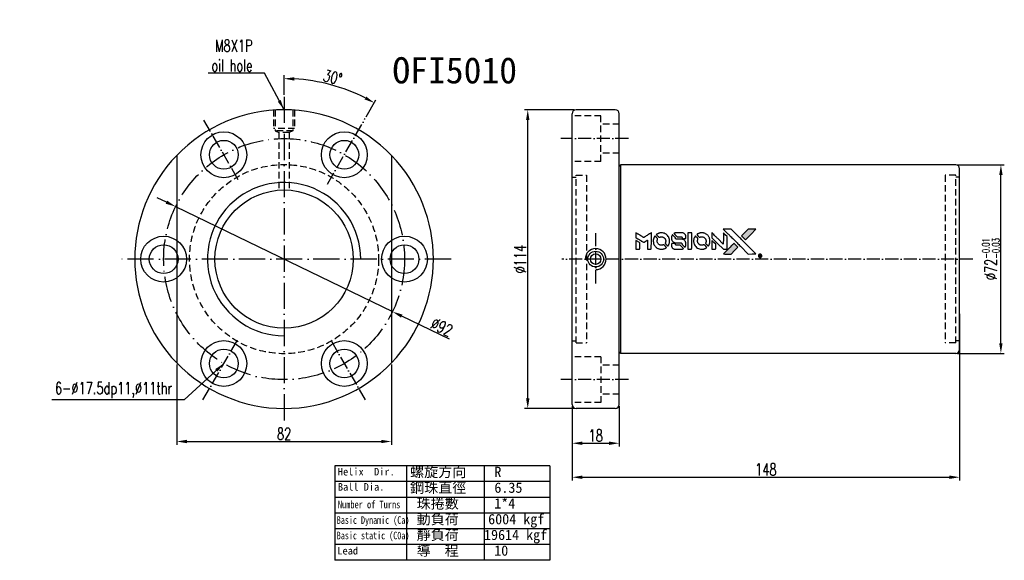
# Model space of a CAD drawing. Extents: x 865 to 1241, y 34 to 240.
import ezdxf

# ---------------------------------------------------------------- set-up
doc = ezdxf.new("R2010")
doc.units = 0
doc.header["$MEASUREMENT"] = 0
doc.linetypes.add('CL-5', pattern=[7.1, 5, -1, 0.1, -1])
doc.linetypes.add('DASHED', pattern=[0.75, 0.5, -0.25])
doc.layers.get('0').update_dxf_attribs({"linetype": 'CONTINUOUS'})
for name, color, linetype in [('CL', 1, 'CL-5'), ('DIM', 4, 'CONTINUOUS'), ('HID', 2, 'DASHED'), ('OUT', 3, 'CONTINUOUS')]:
    doc.layers.add(name, color=color, linetype=linetype)
doc.styles.add('CHN', font='SIMPLEX.shx', dxfattribs={"width": 0.7, "bigfont": 'CHINESET.shx'})
doc.styles.add('T', font='kaiu.ttf')
doc.dimstyles.get("Standard").update_dxf_attribs({"dimscale": 0, "dimtxt": 4, "dimasz": 3, "dimexe": 1, "dimexo": 0.5, "dimgap": 1, "dimtad": 1, "dimdsep": 46, "dimtxsty": 'CHN', "dimcen": 0.09, "dimclrd": 256, "dimclre": 256, "dimclrt": 256, "dimadec": 0, "dimazin": 0, "dimtp": 1, "dimtm": 1, "dimtfac": 0.6, "dimtix": 1, "dimtmove": 2, "dimatfit": 3, "dimfxl": 1, "dimtvp": 0.85, "dimtolj": 1, "dimarcsym": 0})

# ---------------------------------------------------------------- blocks, each defined once
blk = doc.blocks.new('*D5')
at = {"layer": 'DIM', "color": 0, "lineweight": -2, "transparency": 16777216}
for p, q in [((925.1, 108.4), (925.1, 77.73)), ((1007.1, 108.4), (1007.1, 77.73)), ((929, 79.03), (1003.2, 79.03))]:
    blk.add_line(p, q, dxfattribs=at)
at = {"layer": 'DIM', "color": 0, "transparency": 16777216}
for points in [[(929, 79.68), (929, 78.38), (925.1, 79.03)], [(1003.2, 79.68), (1003.2, 78.38), (1007.1, 79.03)]]:
    blk.add_solid(points, dxfattribs=at)
at = {"layer": 'DIM', "color": 0, "transparency": 16777216, "insert": (966.1, 81.95), "char_height": 4.55, "attachment_point": 5, "style": 'CHN'}
blk.add_mtext('\\A1;82', dxfattribs=at)
blk = doc.blocks.new('*D6')
at = {"layer": 'DIM', "color": 0, "lineweight": -2, "transparency": 16777216}
for p, q in [((1076.09, 92.5), (1076.09, 77.07)), ((1094.09, 92.5), (1094.09, 77.07)), ((1079.99, 78.37), (1090.19, 78.37))]:
    blk.add_line(p, q, dxfattribs=at)
at = {"layer": 'DIM', "color": 0, "transparency": 16777216}
for points in [[(1079.99, 79.02), (1079.99, 77.72), (1076.09, 78.37)], [(1090.19, 79.02), (1090.19, 77.72), (1094.09, 78.37)]]:
    blk.add_solid(points, dxfattribs=at)
at = {"layer": 'DIM', "color": 0, "transparency": 16777216, "insert": (1085.09, 81.29), "char_height": 4.55, "attachment_point": 5, "style": 'CHN'}
blk.add_mtext('\\A1;18', dxfattribs=at)
blk = doc.blocks.new('*D7')
at = {"layer": 'DIM', "color": 0, "lineweight": -2, "transparency": 16777216}
for p, q in [((1224.09, 127.82), (1224.09, 64.09)), ((1076.09, 92.5), (1076.09, 64.09)), ((1079.99, 65.39), (1220.19, 65.39))]:
    blk.add_line(p, q, dxfattribs=at)
at = {"layer": 'DIM', "color": 0, "transparency": 16777216}
for points in [[(1079.99, 66.04), (1079.99, 64.74), (1076.09, 65.39)], [(1220.19, 66.04), (1220.19, 64.74), (1224.09, 65.39)]]:
    blk.add_solid(points, dxfattribs=at)
at = {"layer": 'DIM', "color": 0, "transparency": 16777216, "insert": (1150.09, 68.32), "char_height": 4.55, "attachment_point": 5, "style": 'CHN'}
blk.add_mtext('\\A1;148', dxfattribs=at)
blk = doc.blocks.new('*D8')
at = {"layer": 'DIM', "color": 0, "lineweight": -2, "transparency": 16777216}
for p, q in [((1076.94, 205.65), (1057.85, 205.65)), ((1059.15, 95.55), (1059.15, 201.75)), ((1076.94, 91.65), (1057.85, 91.65))]:
    blk.add_line(p, q, dxfattribs=at)
at = {"layer": 'DIM', "color": 0, "transparency": 16777216}
for points in [[(1058.5, 201.75), (1059.8, 201.75), (1059.15, 205.65)], [(1058.5, 95.55), (1059.8, 95.55), (1059.15, 91.65)]]:
    blk.add_solid(points, dxfattribs=at)
at = {"layer": 'DIM', "color": 0, "transparency": 16777216, "insert": (1056.22, 148.65), "char_height": 4.55, "attachment_point": 5, "rotation": 90, "style": 'CHN'}
blk.add_mtext('\\A1;%%C114', dxfattribs=at)
blk = doc.blocks.new('*D9')
at = {"layer": 'DIM', "color": 0, "lineweight": -2, "transparency": 16777216}
for p, q in [((921.18, 170.38), (917.67, 172.08)), ((924.69, 168.69), (1007.5, 128.61)), ((1029.25, 118.08), (1011.01, 126.91))]:
    blk.add_line(p, q, dxfattribs=at)
at = {"layer": 'DIM', "color": 0, "transparency": 16777216}
for points in [[(921.46, 170.97), (920.9, 169.8), (924.69, 168.69)], [(1011.3, 127.49), (1010.73, 126.32), (1007.5, 128.61)]]:
    blk.add_solid(points, dxfattribs=at)
at = {"layer": 'DIM', "color": 0, "transparency": 16777216, "insert": (1026.32, 122.75), "char_height": 4.55, "attachment_point": 5, "rotation": 334.1753, "style": 'CHN'}
blk.add_mtext('\\A1;∅92', dxfattribs=at)
blk = doc.blocks.new('*D10')
at = {"layer": 'DIM', "color": 0, "lineweight": -2, "transparency": 16777216}
for p, q in [((966.1, 211.3), (966.1, 218.84)), ((997.42, 202.9), (1001.2, 209.44))]:
    blk.add_line(p, q, dxfattribs=at)
blk.add_arc((966.1, 148.65), 68.9, 63.2438, 86.7562, dxfattribs=at)
at = {"layer": 'DIM', "color": 0, "transparency": 16777216}
for points in [[(969.98, 216.78), (970.01, 218.08), (966.1, 217.54)], [(997.42, 210.74), (996.81, 209.59), (1000.55, 208.31)]]:
    blk.add_solid(points, dxfattribs=at)
at = {"layer": 'DIM', "color": 0, "transparency": 16777216, "insert": (984.69, 218.02), "char_height": 4.55, "attachment_point": 5, "rotation": 345, "style": 'CHN'}
blk.add_mtext('\\A1;30°', dxfattribs=at)
blk = doc.blocks.new('*D11')
at = {"layer": 'DIM', "color": 0, "lineweight": -2, "transparency": 16777216}
for p, q in [((1223.24, 184.65), (1241.15, 184.65)), ((1239.85, 116.55), (1239.85, 180.75)), ((1223.24, 112.65), (1241.15, 112.65))]:
    blk.add_line(p, q, dxfattribs=at)
at = {"layer": 'DIM', "color": 0, "transparency": 16777216}
for points in [[(1239.2, 180.75), (1240.5, 180.75), (1239.85, 184.65)], [(1239.2, 116.55), (1240.5, 116.55), (1239.85, 112.65)]]:
    blk.add_solid(points, dxfattribs=at)
at = {"layer": 'DIM', "color": 0, "transparency": 16777216, "insert": (1236.02, 148.65), "char_height": 4.55, "attachment_point": 5, "rotation": 90, "style": 'CHN'}
blk.add_mtext('\\A1;%%c72{\\H2.730000;\\S-0.01^ -0.03;}', dxfattribs=at)

msp = doc.modelspace()

# ---------------------------------------------------------------- hatches: boundary and pattern name
at = {"linetype": 'Continuous'}
h = msp.add_hatch(color=256, dxfattribs=at)
h.dxf.hatch_style = 1
h.paths.add_polyline_path([(1146.31444, 160.12684), (1144.83379, 160.12637), (1143.35314, 160.12589), (1142.07755, 158.84119, 0.000287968), (1141.5885, 158.34807, 0.000478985), (1141.17673, 157.93161, 0.000013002), (1140.80424, 157.55413, 0.197177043), (1140.80196, 157.54858, 0.111276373), (1140.80272, 157.54521, 0.001595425), (1141.25396, 157.0893, 0.000505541), (1141.53554, 156.8072), (1142.26913, 156.07372), (1144.29178, 158.10028)])
h.paths.add_polyline_path([(1138.08576, 151.89721), (1139.38189, 153.1934), (1138.6465, 153.92889, 0.000476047), (1138.36396, 154.21093, 0.001506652), (1137.90682, 154.66367, 0.225664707), (1137.90045, 154.66367, 0.001111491), (1137.28159, 154.04704, 0.000351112), (1136.8984, 153.66299, 0.000107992), (1135.27738, 152.03533, 0.0006916), (1134.45817, 151.21014, 0.000077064), (1133.89239, 150.63848, 0.197526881), (1133.88406, 150.61819, 0.296174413), (1133.88976, 150.60941, 0.004194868), (1134.61506, 150.60179, 0.000529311), (1135.33734, 150.60103), (1136.78964, 150.60103)])

# ---------------------------------------------------------------- linework, layer by layer
for points in [[(1100.48878, 157.7536), (1100.48878, 156.8106), (1100.74729, 156.65264, -0.000297), (1100.90538, 156.55591, -0.000037), (1101.25073, 156.34429, -0.000043), (1101.66093, 156.09284, -0.000036), (1102.09811, 155.82476, 0.000044), (1102.52569, 155.56256, 0.000063), (1102.90636, 155.32925, 0.000035), (1103.22796, 155.13223, 0.0009), (1103.31575, 155.07867), (1103.4411, 155.00251), (1103.60703, 155.10447, 0.001175), (1103.70246, 155.16341, 0.000208), (1103.88098, 155.27436, 0.000225), (1104.09013, 155.4046, 0.000203), (1104.30661, 155.53966, -0.000711), (1104.51285, 155.66804, -0.001119), (1104.69038, 155.77765, -0.000263), (1104.84622, 155.87328, -0.04589), (1104.86368, 155.88189, -0.519312), (1104.87903, 155.87158, -0.001914), (1104.88344, 155.61882, -0.003124), (1104.88652, 155.20189, -0.000285), (1104.88711, 154.16349), (1104.88711, 152.43609), (1105.48974, 152.43609, 0.001727), (1105.92166, 152.43759, 0.025279), (1106.07365, 152.44633, 0.073886), (1106.16242, 152.46952, 0.07426), (1106.24045, 152.51749, 0.03264), (1106.26042, 152.53666, 0.01784), (1106.28244, 152.56252, 0.017712), (1106.30301, 152.59051, 0.026854), (1106.31867, 152.61634), (1106.3508, 152.6764), (1106.35457, 155.68927), (1106.35835, 158.70215), (1106.32545, 158.6808, -0.004595), (1106.30199, 158.66589, -0.00016), (1106.21023, 158.60877, -0.000298), (1106.10177, 158.5414, -0.000208), (1105.97941, 158.46556, 0.000986), (1105.62055, 158.24236, 0.00025), (1105.03862, 157.87843, 0.000268), (1104.41818, 157.48952, 0.000436), (1103.89203, 157.15868, -0.002932), (1103.71852, 157.05078, -0.004718), (1103.56927, 156.96111, -0.001113), (1103.43824, 156.88445, -0.227179), (1103.42371, 156.88328, -0.045982), (1103.40905, 156.89051, -0.000145), (1103.23314, 156.99848, -0.000825), (1103.03442, 157.12098, -0.000517), (1102.80219, 157.265, 0.000056), (1102.00586, 157.75988, 0.000289), (1101.56573, 158.03298, 0.000481), (1101.23746, 158.23597, 0.000418), (1100.89293, 158.44816), (1100.48878, 158.6966)], [(1109.88985, 158.66793, 0.024131), (1109.62217, 158.62665, 0.022344), (1109.35264, 158.55899, 0.021883), (1109.08461, 158.46587, 0.020884), (1108.82145, 158.34837, 0.010669), (1108.67199, 158.27, 0.010389), (1108.52467, 158.18464, 0.010913), (1108.39352, 158.101, 0.022227), (1108.29509, 158.02863), (1108.25868, 157.99928), (1108.73201, 157.53409, 0.002452), (1108.91708, 157.35398, 0.003628), (1109.08128, 157.19804, 0.001662), (1109.22249, 157.06673, 0.070159), (1109.25632, 157.0433, 0.047671), (1109.2832, 157.03287, 0.018624), (1109.32194, 157.02348, 0.017921), (1109.36573, 157.0162, 0.018804), (1109.40924, 157.01221, 0.018255), (1109.46859, 157.0112, 0.041312), (1109.51325, 157.01576, 0.037164), (1109.55932, 157.02796, 0.012342), (1109.62481, 157.05245, -0.015101), (1109.783, 157.11059, -0.035998), (1109.90423, 157.14156, -0.033244), (1110.03428, 157.15614, -0.011249), (1110.22482, 157.16047, -0.004059), (1110.37997, 157.15924, -0.019693), (1110.46786, 157.15437, -0.027943), (1110.54025, 157.14338, -0.014411), (1110.62937, 157.12201, -0.033089), (1110.841, 157.04944, -0.033887), (1111.03946, 156.95007, -0.034021), (1111.22195, 156.82522, -0.033942), (1111.38598, 156.67669, -0.02816), (1111.53243, 156.50656, -0.035032), (1111.64754, 156.33255, -0.035269), (1111.73665, 156.14517, -0.029196), (1111.80513, 155.93501, -0.037862), (1111.84939, 155.69307, -0.043657), (1111.85361, 155.45864, -0.043064), (1111.81691, 155.22434, -0.035184), (1111.73907, 154.98277, 0.033699), (1111.70168, 154.86794, 0.052815), (1111.68702, 154.76522, 0.059167), (1111.69478, 154.67069, 0.058972), (1111.72446, 154.58049, 0.059208), (1111.76778, 154.51046, 0.021125), (1111.84493, 154.42152, 0.008691), (1111.98798, 154.27522, 0.000851), (1112.33977, 153.92889, 0.001873), (1112.52049, 153.75291, 0.013884), (1112.60915, 153.67186, 0.022355), (1112.66328, 153.62914, 0.341453), (1112.68562, 153.62991, 0.073011), (1112.7303, 153.67961, 0.004587), (1112.8381, 153.8451, 0.00748), (1112.94404, 154.01663, 0.016837), (1113.01794, 154.15044, 0.028606), (1113.1611, 154.47647, 0.031352), (1113.26112, 154.807, 0.031004), (1113.31984, 155.15075, 0.0268), (1113.33946, 155.51638, 0.026698), (1113.31876, 155.90394, 0.03002), (1113.25682, 156.27194, 0.030357), (1113.15206, 156.62624, 0.028554), (1113.00339, 156.97278, 0.062944), (1112.57481, 157.61554, 0.062206), (1111.99826, 158.13435, 0.062448), (1111.31403, 158.49384, 0.064355), (1110.56918, 158.66862, 0.017377), (1110.42028, 158.67864, 0.008369), (1110.22902, 158.68165, 0.008367), (1110.03797, 158.67826, 0.01757)], [(1114.3641, 157.86564, 0.023289), (1114.26871, 157.71679, 0.026845), (1114.19241, 157.56645, 0.026047), (1114.13088, 157.4049, 0.019751), (1114.07987, 157.22223, 0.013249), (1114.05825, 157.11893, 0.025169), (1114.04728, 157.03471, 0.016532), (1114.04243, 156.92955, 0.002937), (1114.04102, 156.73248, 0.003317), (1114.04196, 156.55684, 0.011808), (1114.04596, 156.44441, 0.01777), (1114.05401, 156.35968, 0.021476), (1114.06778, 156.28099, 0.04325), (1114.17124, 155.9496, 0.045753), (1114.32871, 155.6475, 0.04649), (1114.53581, 155.38331, 0.047672), (1114.78656, 155.16439, 0.025315), (1114.89438, 155.095, 0.015208), (1115.02863, 155.02324, 0.01512), (1115.16895, 154.95886, 0.022488), (1115.29564, 154.9119, 0.027857), (1115.49248, 154.86074, 0.034138), (1115.68085, 154.83604, 0.014286), (1115.96811, 154.82641, 0.00124), (1116.69972, 154.82459, -0.00103), (1117.14846, 154.82367, -0.002552), (1117.47727, 154.82063, -0.001594), (1117.72686, 154.81626, -0.047676), (1117.78937, 154.80898, -0.085307), (1117.8985, 154.7652, -0.097789), (1117.98086, 154.689, -0.085947), (1118.03522, 154.57865, -0.051339), (1118.06201, 154.43442, 0.014634), (1118.06749, 154.38504, 0.015028), (1118.0758, 154.33651, 0.014927), (1118.08552, 154.29493, 0.059415), (1118.09517, 154.27063, 0.070595), (1118.13395, 154.21831, 0.00028), (1118.65088, 153.69502, 0.000111), (1119.18104, 153.15919, 0.200239), (1119.20371, 153.14973, 0.268906), (1119.2182, 153.15813, 0.001866), (1119.29148, 153.28722, 0.007532), (1119.35907, 153.41168, 0.017818), (1119.40465, 153.50681, 0.013256), (1119.44713, 153.61176, 0.011636), (1119.48599, 153.72344, 0.011528), (1119.51999, 153.83798, 0.012303), (1119.54788, 153.95152, 0.0423), (1119.57138, 154.12883, 0.013657), (1119.57665, 154.39397, 0.013857), (1119.56725, 154.66122, 0.037428), (1119.54121, 154.84918, 0.014927), (1119.51024, 154.97446, 0.0122), (1119.46989, 155.10648, 0.012518), (1119.42547, 155.22967, 0.023062), (1119.38231, 155.32705, 0.065961), (1119.14411, 155.67897, 0.06055), (1118.81613, 155.96842, 0.059676), (1118.42347, 156.1743, 0.060497), (1117.9951, 156.28042, 0.025683), (1117.90345, 156.28691, 0.001528), (1117.6257, 156.29142, 0.002124), (1117.27558, 156.29455, 0.001173), (1116.84772, 156.29556, -0.000809), (1116.0982, 156.29677, -0.017164), (1115.87584, 156.30513, -0.063931), (1115.75907, 156.32874, -0.108429), (1115.67407, 156.38007, -0.052941), (1115.62589, 156.43661, -0.063675), (1115.59411, 156.49875, -0.050562), (1115.57437, 156.57784, -0.020337), (1115.56292, 156.68878, 0.009897), (1115.55733, 156.75683, 0.016482), (1115.54961, 156.81382, 0.019019), (1115.54023, 156.85878, 0.06043), (1115.5293, 156.88743, 0.076267), (1115.48094, 156.95273, 0.00054), (1114.99144, 157.43705, 0.000307), (1114.49012, 157.93137, 0.142594), (1114.44995, 157.95303, 0.232419), (1114.43828, 157.9501, 0.022995), (1114.41646, 157.92985, 0.024627), (1114.39107, 157.90132, 0.015407)], [(1115.73002, 158.67387, 0.018538), (1115.63599, 158.66179, 0.010695), (1115.52383, 158.64067, 0.01068), (1115.41208, 158.61464, 0.017678), (1115.31917, 158.58736, 0.013849), (1115.21389, 158.54909, 0.011814), (1115.10509, 158.5031, 0.004513), (1115.00443, 158.45662, 0.290035), (1114.99454, 158.44099, 0.196418), (1114.99792, 158.43272, 0.000124), (1115.17743, 158.24981, 0.001477), (1115.37843, 158.04632, 0.000898), (1115.61715, 157.80694), (1116.23976, 157.18481), (1117.01893, 157.18075, -0.001471), (1117.60797, 157.17594, -0.028714), (1117.78931, 157.16349, -0.097073), (1117.89071, 157.12995, -0.084199), (1117.97783, 157.05935, -0.042698), (1118.01924, 157.00333, -0.053912), (1118.04687, 156.94515, -0.051004), (1118.06242, 156.87983, -0.032967), (1118.06754, 156.8022, 0.00807), (1118.06818, 156.76242, 0.003023), (1118.07032, 156.70667, 0.002994), (1118.07338, 156.64596, 0.003629), (1118.07701, 156.58907), (1118.08647, 156.45576), (1118.68336, 156.45576, 0.001618), (1118.96776, 156.45668, 0.005206), (1119.15699, 156.45988, 0.00535), (1119.28878, 156.46489, 0.060675), (1119.3401, 156.47369, 0.048484), (1119.36854, 156.48531, 0.02389), (1119.40221, 156.50516, 0.022812), (1119.43667, 156.53008, 0.02462), (1119.4678, 156.55743, 0.061781), (1119.52818, 156.63251, 0.080179), (1119.56202, 156.71394, 0.048561), (1119.57803, 156.83027, 0.010021), (1119.58211, 157.03732, 0.016602), (1119.57278, 157.31538, 0.031409), (1119.54383, 157.53767, 0.036474), (1119.49135, 157.73087, 0.03439), (1119.41054, 157.91838, 0.065928), (1119.20506, 158.21405, 0.069066), (1118.93257, 158.44073, 0.065697), (1118.59631, 158.59282, 0.051559), (1118.20301, 158.66867, 0.020904), (1117.99254, 158.6783, 0.000451), (1116.96187, 158.68139, 0.000419), (1115.92585, 158.6827, 0.022759)], [(1120.29944, 155.56371), (1120.30312, 152.44338), (1120.91522, 152.44338), (1121.52733, 152.44338), (1121.59973, 152.4805, 0.071429), (1121.66036, 152.52345, 0.054799), (1121.71286, 152.58548, 0.053585), (1121.75172, 152.6591, 0.060698), (1121.77205, 152.73628, 0.033975), (1121.78082, 152.86457, 0.000112), (1121.78105, 154.45119, 0.000726), (1121.77867, 156.00439, 0.001084), (1121.77167, 157.36237), (1121.762, 158.68405), (1121.02888, 158.68405), (1120.29577, 158.68405)], [(1125.27746, 158.66733, 0.023681), (1125.01839, 158.62781, 0.022402), (1124.75929, 158.56343, 0.021929), (1124.50158, 158.47452, 0.020503), (1124.24668, 158.36159, 0.013745), (1124.10182, 158.28516, 0.009767), (1123.94361, 158.19192, 0.009658), (1123.79956, 158.0993, 0.027804), (1123.70477, 158.02779), (1123.66931, 157.99781), (1124.12713, 157.53956, 0.002053), (1124.34881, 157.31948, 0.006738), (1124.49776, 157.17672, 0.007826), (1124.60319, 157.0814, 0.063909), (1124.65698, 157.04525, 0.061532), (1124.73895, 157.01614, 0.068674), (1124.8225, 157.00935, 0.052072), (1124.92217, 157.02544, 0.019648), (1125.0571, 157.06767, -0.018366), (1125.22209, 157.11978, -0.0288), (1125.36749, 157.15102, -0.029061), (1125.51455, 157.16517, -0.019155), (1125.68452, 157.16508, -0.053809), (1126.05117, 157.11105, -0.058833), (1126.38628, 156.98055, -0.058566), (1126.68303, 156.77496, -0.052525), (1126.93637, 156.49916, -0.044733), (1127.07941, 156.26512, -0.040573), (1127.18404, 156.00171, -0.041123), (1127.24357, 155.7288, -0.04951), (1127.25241, 155.46652, -0.017369), (1127.24007, 155.34362, -0.024255), (1127.21995, 155.23503, -0.023787), (1127.18905, 155.1273, -0.015798), (1127.14394, 155.00689, 0.010631), (1127.11448, 154.93068, 0.033653), (1127.09936, 154.87813, 0.037806), (1127.09234, 154.82737, 0.016307), (1127.09034, 154.75905, 0.068179), (1127.10893, 154.62667, 0.095747), (1127.16247, 154.52038, 0.033418), (1127.28786, 154.37866, 0.002133), (1127.68345, 153.9909, 0.001452), (1127.90746, 153.77445, 0.012393), (1128.01052, 153.68025, 0.020479), (1128.07209, 153.63099, 0.344362), (1128.09651, 153.63171, 0.074287), (1128.14502, 153.68594, 0.005454), (1128.25319, 153.8545, 0.008391), (1128.3603, 154.03202, 0.017097), (1128.4372, 154.17554, 0.027375), (1128.56347, 154.47174, 0.02835), (1128.65495, 154.77657, 0.027723), (1128.71291, 155.09608, 0.023913), (1128.73887, 155.43628, 0.027047), (1128.72838, 155.84449, 0.031685), (1128.67313, 156.22782, 0.032425), (1128.57145, 156.59335, 0.031013), (1128.42213, 156.94833, 0.037914), (1128.17257, 157.36851, 0.040153), (1127.86667, 157.73764, 0.039834), (1127.50332, 158.05561, 0.036173), (1127.08266, 158.32344, 0.040752), (1126.67013, 158.5043, 0.035885), (1126.21586, 158.62514, 0.035491), (1125.74362, 158.68079, 0.037615)], [(1129.47116, 157.76745), (1129.47116, 156.81973), (1131.66669, 154.62806), (1133.86221, 152.4364), (1134.4739, 152.43989, 0.0008), (1134.86712, 152.44276, 0.010795), (1135.01093, 152.44715, 0.030495), (1135.09009, 152.45613, 0.080372), (1135.14384, 152.47481, 0.03816), (1135.1961, 152.50839, 0.041799), (1135.24095, 152.5486, 0.042486), (1135.27788, 152.59508, 0.042078), (1135.30655, 152.64727, 0.099276), (1135.32323, 152.72175, 0.003302), (1135.32806, 153.02636, 0.002586), (1135.33022, 153.55946, 0.000204), (1135.32808, 154.97751), (1135.32371, 157.2495), (1134.59296, 157.9777), (1133.86221, 158.7059), (1133.85493, 156.5228), (1133.84765, 154.3397), (1131.69946, 156.49885, 0.000253), (1130.87297, 157.32871, 0.000412), (1130.17053, 158.03214, 0.000041), (1129.54139, 158.66104, 0.041338), (1129.51121, 158.68658), (1129.47116, 158.71517)], [(1135.62526, 158.34544, -0.000056), (1136.51147, 157.45754, -0.000021), (1137.75423, 156.21202, -0.000021), (1139.10789, 154.85513, -0.000025), (1140.37682, 153.58294), (1143.35091, 150.60089), (1144.82479, 150.6046), (1146.29867, 150.60831), (1144.31128, 152.6092, 0.000274), (1143.35563, 153.57029, 0.000123), (1142.09862, 154.83246, 0.000121), (1140.76942, 156.1658, 0.000165), (1139.5696, 157.36799), (1136.81529, 160.12589), (1135.33155, 160.12589), (1133.84781, 160.12589)], [(1142.07755, 158.84119, 0.000288), (1141.58844, 158.34802, 0.000479), (1141.17667, 157.93155, 0.000013), (1140.80424, 157.55413, 0.197177), (1140.80196, 157.54858, 0.197497), (1140.80423, 157.54306, 0.00004), (1141.01745, 157.32754, 0.000836), (1141.25427, 157.089, 0.000505), (1141.53555, 156.80719), (1142.26913, 156.07372), (1144.29178, 158.10028), (1146.31444, 160.12684), (1144.83379, 160.12637), (1143.35314, 160.12589)], [(1100.48878, 154.09639), (1100.48878, 152.43609), (1101.09335, 152.43609, 0.000842), (1101.47831, 152.43674, 0.010591), (1101.62369, 152.44031, 0.028995), (1101.70521, 152.4488, 0.069543), (1101.76312, 152.46675, 0.051063), (1101.81654, 152.49887, 0.039932), (1101.86729, 152.54368, 0.039414), (1101.91099, 152.59674, 0.045845), (1101.94336, 152.65349, 0.094811), (1101.9574, 152.71141, 0.007124), (1101.96301, 152.87393, 0.004713), (1101.96602, 153.15243, 0.000534), (1101.96622, 153.78264), (1101.96541, 154.85976), (1101.8133, 154.95385, 0.000828), (1101.3698, 155.22718, 0.000879), (1100.93411, 155.49364, 0.000048), (1100.50803, 155.75315, 0.137596), (1100.49541, 155.75669, 0.413028), (1100.49268, 155.75397, 0.000016), (1100.49073, 155.26898, 0.000623), (1100.48926, 154.73303, 0.000374)], [(1107.68854, 157.39854, 0.064158), (1107.30226, 156.67488, 0.06356), (1107.11048, 155.87463, 0.064004), (1107.12649, 155.05702, 0.066747), (1107.34984, 154.28232, 0.04321), (1107.61478, 153.79776, 0.044737), (1107.95638, 153.37199, 0.044901), (1108.36699, 153.01511, 0.044184), (1108.83685, 152.73509, 0.026293), (1109.19405, 152.58551, 0.033344), (1109.53801, 152.4876, 0.033227), (1109.89292, 152.43605, 0.025815), (1110.28308, 152.42583, 0.023119), (1110.65629, 152.45263, 0.031044), (1110.98979, 152.5133, 0.031337), (1111.31075, 152.61424, 0.024258), (1111.64611, 152.76233, 0.015622), (1111.76354, 152.82581, 0.008495), (1111.90389, 152.91068, 0.008415), (1112.03763, 152.99785, 0.020814), (1112.13176, 153.06736), (1112.1745, 153.10176), (1111.72579, 153.55499, 0.002843), (1111.38917, 153.89114, 0.033917), (1111.24987, 154.01117, 0.087906), (1111.14587, 154.06375, 0.073302), (1111.0232, 154.08183, 0.022047), (1110.96341, 154.07919, 0.026465), (1110.90767, 154.07127, 0.022233), (1110.84583, 154.05624, 0.009985), (1110.76601, 154.03129, -0.039011), (1110.47662, 153.95898, -0.044398), (1110.19187, 153.93667, -0.045096), (1109.91155, 153.965, -0.04265), (1109.63535, 154.04325, -0.071154), (1109.24567, 154.25786, -0.068827), (1108.92674, 154.57521, -0.068713), (1108.7055, 154.96774, -0.070507), (1108.60139, 155.40209, -0.028605), (1108.59445, 155.58809, -0.031418), (1108.60936, 155.76786, -0.031044), (1108.64694, 155.94623, -0.02668), (1108.70781, 156.12807, 0.038913), (1108.7409, 156.23557, 0.043732), (1108.75528, 156.34276, 0.047754), (1108.75043, 156.44094, 0.075756), (1108.72591, 156.5213, 0.07294), (1108.69793, 156.56282, 0.003456), (1108.58354, 156.68673, 0.005023), (1108.4336, 156.84372, 0.002422), (1108.23853, 157.04196, 0.000819), (1108.06181, 157.21924, 0.001349), (1107.91176, 157.36847, 0.0001), (1107.77671, 157.502, 0.205335), (1107.7713, 157.50413, 0.219821), (1107.76652, 157.50175, 0.002494), (1107.74377, 157.47302, 0.007089), (1107.71784, 157.43894, 0.004494)], [(1114.2809, 154.63593, 0.065483), (1114.20932, 154.60032, 0.053271), (1114.14368, 154.54517, 0.052018), (1114.08972, 154.47587, 0.0556), (1114.05263, 154.39841, 0.036839), (1114.03912, 154.34801, 0.026922), (1114.03135, 154.29055, 0.016905), (1114.02763, 154.21094, 0.004317), (1114.02707, 154.08183, 0.016369), (1114.03706, 153.81253, 0.029936), (1114.06547, 153.59466, 0.03418), (1114.11613, 153.40255, 0.031327), (1114.19367, 153.21326, 0.046935), (1114.33418, 152.98162, 0.054053), (1114.50973, 152.79206, 0.053701), (1114.72286, 152.64359, 0.045364), (1114.97495, 152.53388, 0.032479), (1115.19818, 152.47572, 0.03386), (1115.42398, 152.44797, 0.013578), (1115.77911, 152.43823, 0.001155), (1116.69179, 152.44011, 0.000413), (1117.47556, 152.44418, 0.005008), (1117.77642, 152.449, 0.013199), (1117.94698, 152.45795, 0.033956), (1118.06903, 152.47599, 0.013909), (1118.19534, 152.50722, 0.010864), (1118.33066, 152.5479, 0.010938), (1118.45417, 152.59097, 0.028702), (1118.54005, 152.62879), (1118.60474, 152.66184), (1117.97568, 153.29973), (1117.34662, 153.93762), (1116.61114, 153.93699, -0.001504), (1116.29642, 153.93766, -0.00328), (1116.05511, 153.94049, -0.001901), (1115.8667, 153.94464, -0.061333), (1115.82141, 153.95142, -0.063621), (1115.75768, 153.97821, -0.048633), (1115.69617, 154.02233, -0.046769), (1115.64194, 154.07962, -0.047961), (1115.59982, 154.14554, -0.02678), (1115.57488, 154.2015, -0.050957), (1115.56204, 154.24904, -0.029398), (1115.55543, 154.31292, -0.00401), (1115.55054, 154.44711), (1115.54436, 154.66439), (1114.95268, 154.66391, 0.001061), (1114.59904, 154.66288, 0.009147), (1114.44127, 154.65919, 0.020721), (1114.3477, 154.6514, 0.051619)], [(1123.08733, 157.39334, 0.018008), (1122.99915, 157.25849, 0.009842), (1122.90038, 157.08733, 0.009807), (1122.807, 156.90974, 0.015716), (1122.73514, 156.75432, 0.048467), (1122.5595, 156.19595, 0.045841), (1122.4903, 155.60358, 0.046006), (1122.53025, 155.01063, 0.049638), (1122.67829, 154.45056, 0.064819), (1123.06396, 153.72237, 0.06695), (1123.61965, 153.12614, 0.066691), (1124.31522, 152.69615, 0.063505), (1125.11102, 152.45549, 0.03135), (1125.31464, 152.43421, 0.010439), (1125.61452, 152.42803, 0.010391), (1125.91378, 152.43434, 0.032408), (1126.11407, 152.45578, 0.015696), (1126.34982, 152.50426, 0.018095), (1126.57101, 152.56557, 0.018551), (1126.78221, 152.64116, 0.018352), (1126.988, 152.73244, 0.015568), (1127.12391, 152.80412, 0.009832), (1127.27807, 152.89571, 0.009795), (1127.42223, 152.98921, 0.023727), (1127.52381, 153.06523), (1127.56445, 153.09876), (1127.11602, 153.55386, 0.001528), (1126.86162, 153.81047, 0.010022), (1126.7311, 153.93618, 0.019586), (1126.64681, 154.00824, 0.061865), (1126.58337, 154.04668, 0.055054), (1126.48727, 154.07758, 0.061607), (1126.39037, 154.08516, 0.048725), (1126.27726, 154.06894, 0.020221), (1126.12872, 154.0262, -0.017722), (1125.96916, 153.97942, -0.02685), (1125.82732, 153.95124, -0.02759), (1125.68618, 153.9389, -0.020233), (1125.52899, 153.94023, -0.04793), (1125.22874, 153.98397, -0.048386), (1124.94332, 154.08402, -0.047866), (1124.67972, 154.23829, -0.044964), (1124.4442, 154.44279, -0.04333), (1124.24679, 154.68725, -0.050921), (1124.10648, 154.94973, -0.051473), (1124.02317, 155.23266, -0.0459), (1123.99509, 155.5379, -0.019014), (1124.00072, 155.68566, -0.024114), (1124.01764, 155.82117, -0.025081), (1124.04678, 155.94988, -0.023892), (1124.08905, 156.07718, 0.008624), (1124.12574, 156.17737, 0.026486), (1124.14577, 156.24678, 0.035074), (1124.15525, 156.30639, 0.02756), (1124.15739, 156.37181, 0.087163), (1124.13651, 156.4767, 0.073291), (1124.08047, 156.57536, 0.028074), (1123.95751, 156.71582, 0.002594), (1123.63225, 157.04435), (1123.16837, 157.50805)], [(1129.47116, 154.08865), (1129.47116, 152.43519), (1130.08766, 152.43928), (1130.70415, 152.44338), (1130.77542, 152.48745, 0.03146), (1130.80797, 152.51053, 0.026444), (1130.83941, 152.53881, 0.026444), (1130.86769, 152.57025, 0.031457), (1130.89077, 152.60281), (1130.93484, 152.67408), (1130.93895, 153.49277), (1130.94305, 154.31146), (1130.21863, 155.02679, 0.000745), (1129.94005, 155.30107, 0.001228), (1129.70363, 155.532, 0.000087), (1129.49072, 155.73886, 0.195134), (1129.48269, 155.74212, 0.412117), (1129.47795, 155.73742, 0.000048), (1129.47455, 155.25642, 0.00109), (1129.47199, 154.72268, 0.000653)], [(1136.89853, 153.66311, 0.000108), (1135.27738, 152.03533, 0.000692), (1134.45769, 151.20966, 0.000077), (1133.89239, 150.63848, 0.197527), (1133.88406, 150.61819, 0.410182), (1133.89354, 150.60858, 0.000493), (1134.19586, 150.60471, 0.002424), (1134.61499, 150.60179, 0.000529), (1135.33685, 150.60103), (1136.78964, 150.60103), (1138.08576, 151.89721), (1139.38189, 153.1934), (1138.6465, 153.92889, 0.000476), (1138.36399, 154.21091, 0.000789), (1138.12494, 154.44834, 0.000035), (1137.90886, 154.66224, 0.19758), (1137.90363, 154.66439, 0.198396), (1137.8984, 154.66223, 0.000019), (1137.6053, 154.37026, 0.000582), (1137.28159, 154.04704, 0.000351)], [(1147.72352, 150.5494, 0.082374), (1147.53339, 150.46279, 0.083404), (1147.38234, 150.31974, 0.082663), (1147.28534, 150.13398, 0.07897), (1147.25172, 149.9238, 0.084941), (1147.2917, 149.68867, 0.08953), (1147.40739, 149.48498, 0.090743), (1147.58543, 149.33662, 0.090193), (1147.80484, 149.26052, 0.10067), (1148.05349, 149.27215, 0.099454), (1148.27905, 149.3799, 0.097736), (1148.4484, 149.56837, 0.09365), (1148.53667, 149.80986, 0.07584), (1148.53895, 149.99531, 0.068415), (1148.48666, 150.18011, 0.068328), (1148.38635, 150.34416, 0.075277), (1148.24836, 150.46898, 0.059367), (1148.13182, 150.52765, 0.048986), (1147.99693, 150.56209, 0.048519), (1147.8565, 150.56983, 0.055347)], [(1147.63248, 149.90924), (1147.63248, 149.53786), (1147.67568, 149.53786), (1147.71888, 149.53786), (1147.72301, 149.69442), (1147.72715, 149.85098), (1147.81802, 149.85531), (1147.90889, 149.85965), (1147.97224, 149.76065, -0.003356), (1147.999, 149.71821, -0.002757), (1148.02702, 149.67255, -0.002784), (1148.05229, 149.63031, -0.007382), (1148.06974, 149.59975, 0.019487), (1148.09126, 149.56412, 0.098302), (1148.1075, 149.54764, 0.116932), (1148.12741, 149.54005, 0.032798), (1148.16085, 149.53786), (1148.21781, 149.53786), (1148.17764, 149.60704, 0.005748), (1148.15786, 149.6402, 0.002522), (1148.13094, 149.6837, 0.002495), (1148.10191, 149.72958, 0.00334), (1148.0751, 149.77088), (1148.01273, 149.86555), (1148.06353, 149.8917, 0.066516), (1148.11299, 149.92614, 0.085926), (1148.14678, 149.96983, 0.082934), (1148.16468, 150.0236, 0.05747), (1148.16731, 150.08776, 0.023576), (1148.16271, 150.1256, 0.043538), (1148.1549, 150.15556, 0.050891), (1148.1431, 150.18039, 0.049897), (1148.12645, 150.20251, 0.067884), (1148.07806, 150.24247, 0.077412), (1148.02278, 150.26586, 0.049266), (1147.94461, 150.27746, 0.012208), (1147.815, 150.28062), (1147.63248, 150.28062)], [(1148.03103, 150.16305, -0.120545), (1148.05837, 150.12813, -0.09136), (1148.07009, 150.08072, -0.087576), (1148.06429, 150.03042, -0.098026), (1148.04158, 149.98731, -0.079907), (1148.02034, 149.96827, -0.087697), (1147.99486, 149.95759, -0.041371), (1147.95387, 149.95186, -0.005557), (1147.86681, 149.94792), (1147.71987, 149.94292), (1147.71987, 150.06808), (1147.71987, 150.19324), (1147.85626, 150.19324, -0.007471), (1147.93181, 150.19211, -0.035301), (1147.97489, 150.18777, -0.060486), (1148.00473, 150.1788, -0.063546)]]:
    msp.add_lwpolyline(points, format="xyb", close=True)
at = {"layer": 'CL', "color": 7, "ltscale": 2}
for p, q in [((966.09769, 210.6472), (966.09769, 86.6472)), ((1029.86435, 148.6472), (904.09769, 148.6472))]:
    msp.add_line(p, q, dxfattribs=at)
at = {"layer": 'CL', "color": 7}
for p, q in [((948.60625, 178.94326), (935.09769, 202.34077)), ((982.64299, 177.30449), (997.09769, 202.34077)), ((1097.59264, 194.6472), (1071.79391, 194.6472)), ((1085.09263, 139.40093), (1085.09263, 159.38054)), ((1229.09263, 148.6472), (1072.1171, 148.6472)), ((935.09769, 94.95362), (948.64744, 118.42247)), ((984.14472, 117.38884), (997.09769, 94.95362)), ((1097.59264, 102.6472), (1071.79391, 102.6472))]:
    msp.add_line(p, q, dxfattribs=at)
at = {"layer": 'CL', "color": 7, "ltscale": 2}
msp.add_circle((966.09769, 148.6472), 46, dxfattribs=at)
at = {"layer": 'DIM', "color": 7}
for p, q in [((1067.58487, 69.71606), (985.45147, 69.71606)), ((985.45147, 69.71606), (985.45147, 33.68732)), ((1012.82927, 69.71606), (1012.82927, 33.68732)), ((1042.45707, 69.71606), (1042.45707, 33.68732)), ((1067.58487, 69.71606), (1067.58487, 33.68732)), ((1067.58487, 63.71127), (985.45147, 63.71127)), ((1067.58487, 57.70648), (985.45147, 57.70648)), ((1067.58487, 51.70168), (985.45147, 51.70168)), ((1067.58487, 45.69689), (985.45147, 45.69689)), ((1067.58487, 39.69209), (985.45147, 39.69209)), ((1067.58487, 33.68732), (985.45147, 33.68732))]:
    msp.add_line(p, q, dxfattribs=at)
at = {"layer": 'DIM', "color": 7, "ltscale": 10}
for centre, radius in [((920.09769, 148.6472), 8.75), ((1012.09769, 148.6472), 8.75), ((920.09769, 148.6472), 5.5), ((1012.09769, 148.6472), 5.5)]:
    msp.add_circle(centre, radius, dxfattribs=at)
for radius, start, end in [(57, 135.9965741, 224.0034316), (57, 315.9965798, 44.0034373), (29.25, 0.0000086, 270.0000172)]:
    msp.add_arc((966.09769, 148.6472), radius, start, end, dxfattribs=at)
at = {"layer": 'DIM', "color": 7}
msp.add_arc((1085.09263, 148.6472), 4, 270, 180, dxfattribs=at)
at = {"layer": 'HID', "color": 7, "ltscale": 5}
for p, q in [((962.09769, 205.6472), (962.09769, 198.4472)), ((962.69769, 205.6472), (962.69769, 197.6472)), ((969.49769, 205.6472), (969.49769, 197.6472)), ((970.09769, 205.6472), (970.09769, 198.4472)), ((1087.09263, 203.3972), (1076.09263, 203.3972)), ((1087.09263, 185.8972), (1087.09263, 203.3972)), ((1094.09263, 200.1472), (1087.09263, 200.1472)), ((970.09769, 198.4472), (962.09769, 198.4472)), ((969.49769, 197.6472), (962.69769, 197.6472)), ((962.69769, 197.6472), (964.09769, 196.9472)), ((968.09769, 196.9472), (964.09769, 196.9472)), ((964.09769, 196.9472), (964.09769, 175.41258)), ((969.49769, 197.6472), (968.09769, 196.9472)), ((968.09769, 196.9472), (968.09769, 175.41258)), ((1094.09263, 189.1472), (1087.09263, 189.1472)), ((1087.09263, 185.8972), (1076.09263, 185.8972)), ((1077.59263, 116.6472), (1077.59263, 180.6472)), ((1077.59263, 180.6472), (1081.59263, 180.6472)), ((1081.59263, 180.6472), (1081.59263, 116.6472)), ((1222.59263, 180.6472), (1218.59263, 180.6472)), ((1218.59263, 180.6472), (1218.59263, 116.6472)), ((1222.59263, 116.6472), (1222.59263, 180.6472)), ((1076.09263, 179.8972), (1077.59263, 179.8972)), ((1224.09263, 179.8972), (1222.59263, 179.8972)), ((1076.09263, 117.3972), (1077.59263, 117.3972)), ((1077.59263, 116.6472), (1081.59263, 116.6472)), ((1222.59263, 116.6472), (1218.59263, 116.6472)), ((1224.09263, 117.3972), (1222.59263, 117.3972)), ((1087.09263, 111.3972), (1076.09263, 111.3972)), ((1087.09263, 111.3972), (1087.09263, 93.8972)), ((1094.09263, 108.1472), (1087.09263, 108.1472)), ((1094.09263, 97.1472), (1087.09263, 97.1472)), ((1087.09263, 93.8972), (1076.09263, 93.8972))]:
    msp.add_line(p, q, dxfattribs=at)
msp.add_circle((966.09769, 148.6472), 36.1, dxfattribs=at)
at = {"layer": 'OUT', "color": 7, "ltscale": 5}
for p, q in [((1076.09263, 93.1472), (1076.09263, 204.1472)), ((1092.59263, 205.6472), (1077.59263, 205.6472)), ((1094.09263, 93.1472), (1094.09263, 204.1472)), ((1222.59263, 184.6472), (1094.59263, 184.6472)), ((1224.09263, 114.1472), (1224.09263, 183.1472)), ((1222.59263, 112.6472), (1094.59263, 112.6472)), ((1092.59263, 91.6472), (1077.59263, 91.6472))]:
    msp.add_line(p, q, dxfattribs=at)
at = {"layer": 'OUT', "color": 7, "ltscale": 10}
for p, q in [((925.09769, 188.24518), (925.09769, 109.04922)), ((1007.09769, 188.24518), (1007.09769, 109.04922))]:
    msp.add_line(p, q, dxfattribs=at)
at = {"layer": 'OUT', "color": 7}
msp.add_line((1094.59263, 184.6472), (1094.59263, 112.6472), dxfattribs=at)
at = {"layer": 'OUT', "color": 7, "ltscale": 10}
for centre, radius in [((943.09769, 188.48436), 8.75), ((989.09769, 188.48436), 8.75), ((966.09769, 148.6472), 26.4), ((943.09769, 108.81003), 8.75), ((989.09769, 108.81003), 8.75)]:
    msp.add_circle(centre, radius, dxfattribs=at)
at = {"layer": 'OUT', "color": 7}
for centre, radius in [((943.09769, 188.48436), 5.5), ((989.09769, 188.48436), 5.5), ((1085.09263, 148.6472), 3), ((1085.09263, 148.6472), 2), ((943.09769, 108.81003), 5.5), ((989.09769, 108.81003), 5.5)]:
    msp.add_circle(centre, radius, dxfattribs=at)
at = {"layer": 'OUT', "color": 7, "ltscale": 10}
for start, end in [(44.0034373, 135.9965856), (224.0034316, 315.9965798)]:
    msp.add_arc((966.09769, 148.6472), 57, start, end, dxfattribs=at)
at = {"layer": 'OUT', "color": 7, "ltscale": 5}
for centre, start, end in [((1077.59263, 204.1472), 90, 180), ((1092.59263, 204.1472), 0, 90), ((1222.59263, 183.1472), 0, 90), ((1222.59263, 114.1472), 270, 0), ((1077.59263, 93.1472), 180, 270), ((1092.59263, 93.1472), 270, 0)]:
    msp.add_arc(centre, 1.5, start, end, dxfattribs=at)
at = {"layer": 'OUT', "color": 7}
for centre, start, end in [((1094.09263, 184.6472), 270, 0), ((1094.09263, 112.6472), 0, 90)]:
    msp.add_arc(centre, 0.5, start, end, dxfattribs=at)

# ---------------------------------------------------------------- texts
at = {"layer": 'DIM', "color": 7, "style": 'T'}
for s, height, p in [('Helix  Dir.', 2.90304, (986.64387, 66.06248)), ('螺旋方向', 3.9375, (1014.22041, 65.45355)), ('R', 3.9375, (1046.40823, 65.45355)), ('鋼珠直徑', 3.9375, (1014.22041, 59.44876)), ('Ball Dia.', 2.90304, (986.64387, 60.26499)), ('6.35', 3.9375, (1046.40823, 59.44876)), ('珠捲數', 3.9375, (1016.72052, 53.44398)), ('1*4', 3.9375, (1046.34832, 53.44398)), ('動負荷', 3.9375, (1016.72052, 47.43919)), ('6004 kgf', 3.9375, (1044.04057, 47.43919)), ('靜負荷', 3.9375, (1016.72052, 41.4344)), ('19614 kgf', 3.9375, (1042.45707, 41.4344)), ('Lead', 2.90304, (986.43657, 35.90366)), ('導  程', 3.9375, (1016.72052, 35.42961)), ('10', 3.9375, (1046.34832, 35.42961))]:
    msp.add_text(s, height=height, dxfattribs=at).set_placement(p)
for s, width, p in [('Number of Turns', 0.7, (986.64387, 53.53309)), ('Basic Dynamic (Ca)', 0.65, (986.22926, 47.60064)), ('Basic static (C0a)', 0.65, (986.22926, 41.70538))]:
    msp.add_text(s, height=2.90304, dxfattribs=dict(at, width=width)).set_placement(p)
at = {"layer": 'DIM', "color": 7, "char_height": 4.55, "attachment_point": 9, "style": 'CHN'}
for s, insert in [('\\A1;M8X1P\\Poil hole', (954.04202, 220.24787)), ('6-%%C17.5dp11,%%C11thr', (923.37151, 95.613))]:
    msp.add_mtext(s, dxfattribs=dict(at, insert=insert))
at = {"layer": 'DIM', "color": 0, "insert": (1007.45812, 225.71666), "char_height": 10, "width": 25.2979147, "attachment_point": 1}
msp.add_mtext('{\\fDFKai-SB|b0|i0|c0|p65;OFI5010}', dxfattribs=at)

# ---------------------------------------------------------------- dimensions: what is measured, and where the dimension line sits
at = {"layer": 'DIM', "color": 7}
dim = msp.add_angular_dim_2l(base=(989.66126, 213.38758), line1=((982.64299, 177.30449), (997.09769, 202.34077)), line2=((966.09769, 210.6472), (966.09769, 86.6472)), dimstyle='STANDARD', override={"dimscale": 1.3, "dimtxt": 3.5, "dimgap": 0.5, "dimdec": 4, "dimclrd": 0, "dimclre": 0, "dimclrt": 0, "dimtdec": 4, "dimtmove": 0}, dxfattribs=at)
dim.commit()
dim.dimension.update_dxf_attribs({"geometry": '*D10', "text_midpoint": (984.68615, 218.02025)})
for base, p1, p2, text, override, picture, middle in [((1059.14504, 205.6472), (1077.59263, 91.6472), (1077.59263, 205.6472), '%%C<>', {"dimscale": 1.3, "dimtxt": 3.5, "dimgap": 0.5, "dimdec": 4, "dimclrd": 0, "dimclre": 0, "dimclrt": 0, "dimtdec": 4, "dimtmove": 0}, '*D8', (1056.22004, 148.6472)), ((1239.85187, 184.6472), (1222.59263, 112.6472), (1222.59263, 184.6472), '%%c<>', {"dimscale": 1.3, "dimtxt": 3.5, "dimgap": 0.5, "dimdec": 4, "dimclrd": 0, "dimclre": 0, "dimclrt": 0, "dimtol": 1, "dimlim": 0, "dimtp": -0.01, "dimtm": 0.03, "dimtdec": 4, "dimtmove": 0}, '*D11', (1236.01687, 148.6472))]:
    dim = msp.add_linear_dim(base=base, p1=p1, p2=p2, angle=90, text=text, dimstyle='STANDARD', override=override, dxfattribs=at)
    dim.commit()
    dim.dimension.update_dxf_attribs({"geometry": picture, "text_midpoint": middle})
dim = msp.add_diameter_dim_2p(p1=(924.69168, 168.6857), p2=(1007.50371, 128.60869), dimstyle='STANDARD', override={"dimscale": 1.3, "dimtxt": 3.5, "dimgap": 0.5, "dimdec": 4, "dimclrd": 0, "dimclrt": 0, "dimtdec": 4, "dimtmove": 0}, dxfattribs=at)
dim.commit()
dim.dimension.update_dxf_attribs({"geometry": '*D9', "text_midpoint": (1025.04907, 120.11758), "dimtype": 163})
for base, p2, picture, middle in [((1224.09263, 65.39335), (1224.09263, 128.46538), '*D7', (1150.09263, 68.31835)), ((1094.09263, 78.36911), (1094.09263, 93.1472), '*D6', (1085.09263, 81.29411))]:
    dim = msp.add_linear_dim(base=base, p1=(1076.09263, 93.1472), p2=p2, dimstyle='STANDARD', override={"dimscale": 1.3, "dimtxt": 3.5, "dimgap": 0.5, "dimdec": 4, "dimclrd": 0, "dimclre": 0, "dimclrt": 0, "dimtdec": 4, "dimtmove": 0}, dxfattribs=at)
    dim.commit()
    dim.dimension.update_dxf_attribs({"geometry": picture, "text_midpoint": middle})
dim = msp.add_linear_dim(base=(1007.09769, 79.02677), p1=(925.09769, 109.04922), p2=(1007.09769, 109.04922), angle=180, dimstyle='STANDARD', override={"dimscale": 1.3, "dimtxt": 3.5, "dimgap": 0.5, "dimdec": 4, "dimclrd": 0, "dimclre": 0, "dimclrt": 0, "dimtdec": 4, "dimtmove": 0}, dxfattribs=at)
dim.commit()
dim.dimension.update_dxf_attribs({"geometry": '*D5', "text_midpoint": (966.09769, 81.95177)})

# ---------------------------------------------------------------- leaders
at = {"layer": 'DIM', "color": 7, "annotation_type": 0, "has_hookline": 1, "hookline_direction": 1}
for points, text_width in [([(966.09769, 205.6472), (958.59202, 219.59787), (954.69202, 219.59787)], 16.98667), ([(943.09769, 108.81003), (927.92151, 94.963), (924.02151, 94.963)], 45.955)]:
    msp.add_leader(points, dimstyle='STANDARD', override={"dimscale": 1.3, "dimtxt": 3.5, "dimgap": 0.5, "dimtad": 1, "dimdec": 4, "dimclrd": 0, "dimtdec": 4, "dimtmove": 0}, dxfattribs=dict(at, text_width=text_width))

doc.saveas('drawing.dxf')
